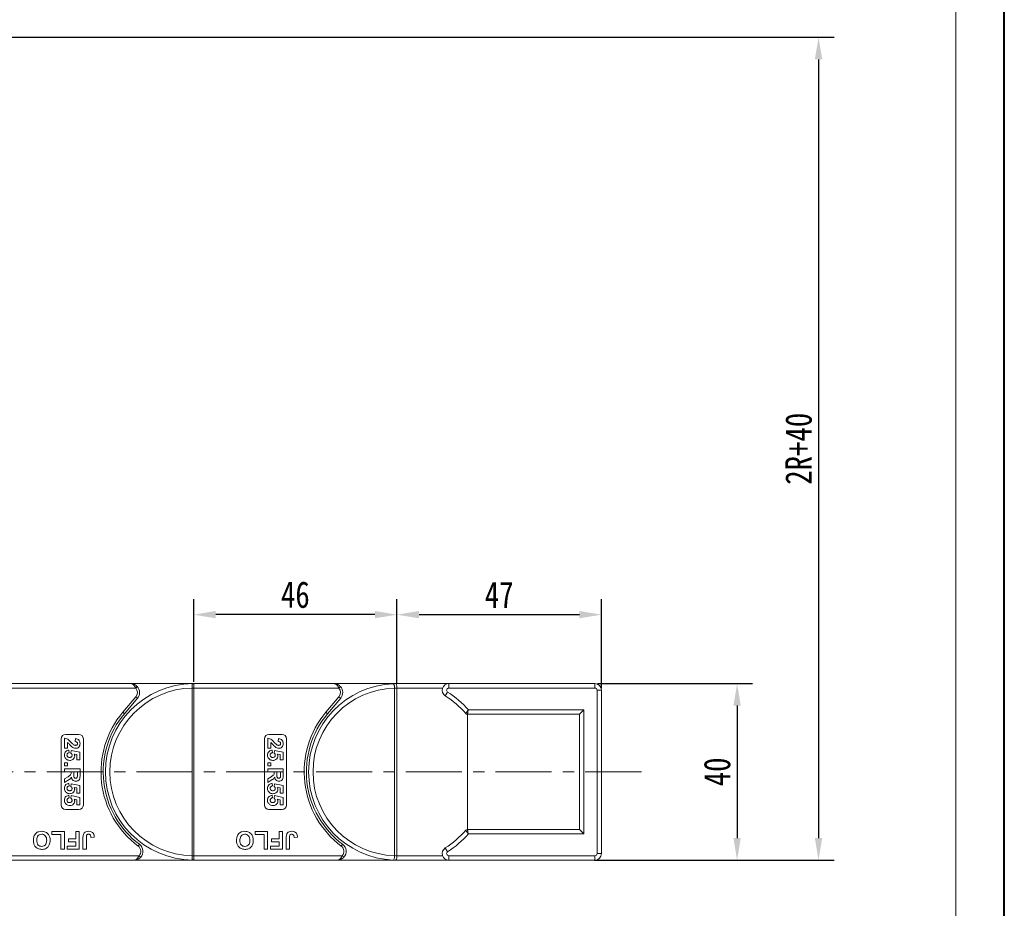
# Model space of a CAD drawing. Header units: millimetres. Extents: x 2548 to 3470, y -441 to 211.
# Tile 43 of 49: x 3247 to 3470, y -188 to 13. Entities that reach past the tile are written whole.
import ezdxf

# ---------------------------------------------------------------- set-up
doc = ezdxf.new("R2010")
doc.units = ezdxf.units.MM
doc.linetypes.add('CENTERX2', pattern=[20.32, 12.7, -2.54, 2.54, -2.54])
doc.styles.get("Standard").update_dxf_attribs({"font": '仿宋_GB2312.ttf', "width": 0.8})
doc.dimstyles.new('副本 ISO-25.1', dxfattribs={"dimtxt": 6, "dimasz": 5, "dimexe": 3.5, "dimexo": 0.625, "dimgap": 1.5, "dimtad": 1, "dimdsep": 46, "dimtxsty": 'Standard', "dimcen": 2.5, "dimadec": 0, "dimazin": 0, "dimtfac": 1, "dimtmove": 0, "dimatfit": 3, "dimfxl": 0, "dimarcsym": 0})

# ---------------------------------------------------------------- blocks, each defined once
blk = doc.blocks.new('*D593')
at = {"color": 0, "lineweight": -2}
for p, q in [((3062.99, 8.82), (3431.78, 8.82)), ((3428.28, 3.82), (3428.28, -172.56)), ((3377.57, -177.56), (3431.78, -177.56))]:
    blk.add_line(p, q, dxfattribs=at)
at = {"color": 0, "lineweight": 9}
for points in [[(3427.44, 3.82), (3429.11, 3.82), (3428.28, 8.82)], [(3427.44, -172.56), (3429.11, -172.56), (3428.28, -177.56)]]:
    blk.add_solid(points, dxfattribs=at)
at = {"layer": 'Defpoints', "color": 0, "lineweight": 9}
for p in [(3062.36, 8.82), (3376.94, -177.56), (3428.28, -177.56)]:
    blk.add_point(p, dxfattribs=at)
at = {"color": 0, "lineweight": 9, "insert": (3423.78, -84.37), "char_height": 6, "attachment_point": 5, "rotation": 90}
blk.add_mtext('2R+40', dxfattribs=at)
blk = doc.blocks.new('*D571')
at = {"color": 0, "lineweight": -2}
for p, q in [((3332.82, -137.49), (3332.82, -118.45)), ((3379.13, -138.62), (3379.13, -118.45)), ((3337.82, -121.95), (3374.13, -121.95))]:
    blk.add_line(p, q, dxfattribs=at)
at = {"color": 0, "lineweight": 9}
for points in [[(3337.82, -121.12), (3337.82, -122.78), (3332.82, -121.95)], [(3374.13, -121.12), (3374.13, -122.78), (3379.13, -121.95)]]:
    blk.add_solid(points, dxfattribs=at)
at = {"layer": 'Defpoints', "color": 0, "lineweight": 9}
for p in [(3379.13, -121.95), (3332.82, -138.12), (3379.13, -139.25)]:
    blk.add_point(p, dxfattribs=at)
at = {"color": 0, "lineweight": 9, "insert": (3355.98, -117.45), "char_height": 6, "attachment_point": 5}
blk.add_mtext('47', dxfattribs=at)
blk = doc.blocks.new('*D572')
at = {"color": 0, "lineweight": -2}
for p, q in [((3286.82, -137.14), (3286.82, -118.45)), ((3332.82, -136.87), (3332.82, -118.45)), ((3327.82, -121.95), (3291.82, -121.95))]:
    blk.add_line(p, q, dxfattribs=at)
at = {"color": 0, "lineweight": 9}
for points in [[(3291.82, -121.12), (3291.82, -122.78), (3286.82, -121.95)], [(3327.82, -121.12), (3327.82, -122.78), (3332.82, -121.95)]]:
    blk.add_solid(points, dxfattribs=at)
at = {"layer": 'Defpoints', "color": 0, "lineweight": 9}
for p in [(3286.82, -121.95), (3286.82, -137.77), (3332.82, -137.49)]:
    blk.add_point(p, dxfattribs=at)
at = {"color": 0, "lineweight": 9, "insert": (3309.82, -117.45), "char_height": 6, "attachment_point": 5}
blk.add_mtext('46', dxfattribs=at)
blk = doc.blocks.new('*D573')
at = {"color": 0, "lineweight": -2}
for p, q in [((3378.25, -137.56), (3413.34, -137.56)), ((3409.84, -142.56), (3409.84, -172.56)), ((3378.25, -177.56), (3413.34, -177.56))]:
    blk.add_line(p, q, dxfattribs=at)
at = {"color": 0, "lineweight": 9}
for points in [[(3409.01, -142.56), (3410.67, -142.56), (3409.84, -137.56)], [(3409.01, -172.56), (3410.67, -172.56), (3409.84, -177.56)]]:
    blk.add_solid(points, dxfattribs=at)
at = {"layer": 'Defpoints', "color": 0, "lineweight": 9}
for p in [(3377.63, -137.56), (3377.63, -177.56), (3409.84, -177.56)]:
    blk.add_point(p, dxfattribs=at)
at = {"color": 0, "lineweight": 9, "insert": (3405.34, -157.56), "char_height": 6, "attachment_point": 5, "rotation": 90}
blk.add_mtext('40', dxfattribs=at)

msp = doc.modelspace()

# ---------------------------------------------------------------- linework, layer by layer
at = {"color": 7, "lineweight": 40}
msp.add_line((3470.338, -441.23), (3470.338, 210.925), dxfattribs=at)
at = {"color": 7, "lineweight": 13}
msp.add_line((3459.359, -430.251), (3459.359, 199.946), dxfattribs=at)
at = {"color": 7, "linetype": 'Continuous', "lineweight": 15}
for p, q in [((3272.556, -137.563), (3240.824, -137.563)), ((3272.556, -137.563), (3286.824, -137.563)), ((3286.824, -137.683), (3286.824, -137.563)), ((3318.556, -137.563), (3286.824, -137.563)), ((3286.824, -138.563), (3286.824, -137.683)), ((3318.556, -137.563), (3332.824, -137.563)), ((3332.824, -137.563), (3344.577, -137.563)), ((3344.577, -137.563), (3344.577, -138.563)), ((3344.577, -137.563), (3377.626, -137.563)), ((3377.626, -137.563), (3377.626, -138.563)), ((3240.824, -138.563), (3273.674, -138.563)), ((3273.674, -138.563), (3274.047, -138.23)), ((3286.474, -138.561), (3286.474, -138.566)), ((3286.824, -138.566), (3286.474, -138.566)), ((3286.474, -138.566), (3286.474, -176.56)), ((3286.824, -138.566), (3286.824, -138.563)), ((3286.824, -138.563), (3319.674, -138.563)), ((3286.824, -176.56), (3286.824, -138.566)), ((3319.674, -138.563), (3320.047, -138.23)), ((3332.305, -138.59), (3332.304, -138.57)), ((3332.305, -176.536), (3332.305, -138.59)), ((3332.824, -138.563), (3332.824, -138.57)), ((3343.163, -138.563), (3332.824, -138.563)), ((3332.824, -176.556), (3332.824, -138.57)), ((3344.309, -139.485), (3343.773, -140.329)), ((3377.626, -138.563), (3344.577, -138.563)), ((3378.126, -176.063), (3378.126, -139.063)), ((3379.126, -139.063), (3378.126, -139.063)), ((3379.126, -139.063), (3379.126, -176.063)), ((3273.705, -140.527), (3270.737, -144.064)), ((3271.12, -144.386), (3274.088, -140.849)), ((3273.705, -140.527), (3274.088, -140.849)), ((3319.705, -140.527), (3316.737, -144.064)), ((3317.12, -144.386), (3320.088, -140.849)), ((3319.705, -140.527), (3320.088, -140.849)), ((3271.12, -144.386), (3270.737, -144.064)), ((3317.12, -144.386), (3316.737, -144.064)), ((3374.156, -144.521), (3348.767, -144.521)), ((3348.808, -144.521), (3348.808, -170.605)), ((3348.996, -143.521), (3375.156, -143.521)), ((3375.156, -143.521), (3374.156, -144.521)), ((3374.156, -170.605), (3374.156, -144.521)), ((3375.156, -143.521), (3375.156, -171.605)), ((3257.824, -149.063), (3260.824, -149.063)), ((3303.824, -149.063), (3306.824, -149.063)), ((3256.824, -165.063), (3256.824, -150.063)), ((3257.574, -152.223), (3257.574, -149.935)), ((3258.247, -150.923), (3258.247, -152.223)), ((3259.952, -150.698), (3260.018, -150.025)), ((3261.824, -150.063), (3261.824, -165.063)), ((3302.824, -165.063), (3302.824, -150.063)), ((3303.574, -152.223), (3303.574, -149.935)), ((3304.247, -150.923), (3304.247, -152.223)), ((3305.952, -150.698), (3306.018, -150.025)), ((3307.824, -150.063), (3307.824, -165.063)), ((3258.247, -152.223), (3257.574, -152.223)), ((3258.575, -152.627), (3258.651, -153.21)), ((3259.01, -153.304), (3259.093, -152.717)), ((3259.093, -152.717), (3261.029, -153.121)), ((3260.356, -153.661), (3259.732, -153.523)), ((3260.356, -154.826), (3260.356, -153.661)), ((3261.029, -153.121), (3261.029, -154.826)), ((3304.247, -152.223), (3303.574, -152.223)), ((3304.575, -152.627), (3304.651, -153.21)), ((3305.01, -153.304), (3305.093, -152.717)), ((3305.093, -152.717), (3307.029, -153.121)), ((3306.356, -153.661), (3305.732, -153.523)), ((3306.356, -154.826), (3306.356, -153.661)), ((3307.029, -153.121), (3307.029, -154.826)), ((3257.574, -155.499), (3258.247, -155.499)), ((3257.574, -156.172), (3257.574, -155.499)), ((3258.247, -155.499), (3258.247, -156.172)), ((3261.029, -154.826), (3260.356, -154.826)), ((3303.574, -155.499), (3304.247, -155.499)), ((3303.574, -156.172), (3303.574, -155.499)), ((3304.247, -155.499), (3304.247, -156.172)), ((3307.029, -154.826), (3306.356, -154.826)), ((3258.247, -156.172), (3257.574, -156.172)), ((3257.574, -156.845), (3261.074, -156.845)), ((3257.574, -157.518), (3257.574, -156.845)), ((3259.055, -157.518), (3257.574, -157.518)), ((3259.055, -157.669), (3259.055, -157.518)), ((3260.491, -157.518), (3259.638, -157.518)), ((3259.638, -157.518), (3259.638, -158.06)), ((3260.491, -158.09), (3260.491, -157.518)), ((3261.074, -156.845), (3261.074, -158.314)), ((3304.247, -156.172), (3303.574, -156.172)), ((3303.574, -156.845), (3307.074, -156.845)), ((3303.574, -157.518), (3303.574, -156.845)), ((3305.055, -157.518), (3303.574, -157.518)), ((3305.055, -157.669), (3305.055, -157.518)), ((3306.491, -157.518), (3305.638, -157.518)), ((3305.638, -157.518), (3305.638, -158.06)), ((3306.491, -158.09), (3306.491, -157.518)), ((3307.074, -156.845), (3307.074, -158.314)), ((3257.574, -159.155), (3258.369, -158.657)), ((3257.574, -159.941), (3257.574, -159.155)), ((3258.267, -159.517), (3257.574, -159.941)), ((3258.575, -160.166), (3258.651, -160.749)), ((3259.01, -160.843), (3259.093, -160.255)), ((3259.093, -160.255), (3261.029, -160.659)), ((3303.574, -159.155), (3304.369, -158.657)), ((3303.574, -159.941), (3303.574, -159.155)), ((3304.267, -159.517), (3303.574, -159.941)), ((3304.575, -160.166), (3304.651, -160.749)), ((3305.01, -160.843), (3305.093, -160.255)), ((3305.093, -160.255), (3307.029, -160.659)), ((3260.356, -161.199), (3259.732, -161.062)), ((3260.356, -162.364), (3260.356, -161.199)), ((3261.029, -162.364), (3260.356, -162.364)), ((3261.029, -160.659), (3261.029, -162.364)), ((3306.356, -161.199), (3305.732, -161.062)), ((3306.356, -162.364), (3306.356, -161.199)), ((3307.029, -162.364), (3306.356, -162.364)), ((3307.029, -160.659), (3307.029, -162.364)), ((3258.575, -162.858), (3258.651, -163.441)), ((3259.01, -163.535), (3259.093, -162.948)), ((3259.093, -162.948), (3261.029, -163.351)), ((3260.356, -163.891), (3259.732, -163.754)), ((3260.356, -165.057), (3260.356, -163.891)), ((3261.029, -163.351), (3261.029, -165.057)), ((3304.575, -162.858), (3304.651, -163.441)), ((3305.01, -163.535), (3305.093, -162.948)), ((3305.093, -162.948), (3307.029, -163.351)), ((3306.356, -163.891), (3305.732, -163.754)), ((3306.356, -165.057), (3306.356, -163.891)), ((3307.029, -163.351), (3307.029, -165.057)), ((3260.824, -166.063), (3257.824, -166.063)), ((3261.029, -165.057), (3260.356, -165.057)), ((3306.824, -166.063), (3303.824, -166.063)), ((3307.029, -165.057), (3306.356, -165.057)), ((3254.709, -171.73), (3254.709, -171.063)), ((3254.709, -171.063), (3257.529, -171.063)), ((3257.529, -171.063), (3257.529, -175.063)), ((3260.145, -172.755), (3260.145, -171.063)), ((3260.145, -171.063), (3260.914, -171.063)), ((3260.914, -171.063), (3260.914, -175.063)), ((3300.709, -171.73), (3300.709, -171.063)), ((3300.709, -171.063), (3303.529, -171.063)), ((3303.529, -171.063), (3303.529, -175.063)), ((3306.145, -172.755), (3306.145, -171.063)), ((3306.145, -171.063), (3306.914, -171.063)), ((3306.914, -171.063), (3306.914, -175.063)), ((3348.767, -170.605), (3374.156, -170.605)), ((3375.156, -171.605), (3348.996, -171.605)), ((3375.156, -171.605), (3374.156, -170.605)), ((3256.76, -171.73), (3254.709, -171.73)), ((3256.76, -175.063), (3256.76, -171.73)), ((3258.452, -173.422), (3258.452, -172.755)), ((3258.452, -172.755), (3260.145, -172.755)), ((3260.145, -173.422), (3258.452, -173.422)), ((3260.145, -174.396), (3260.145, -173.422)), ((3261.734, -175.063), (3261.734, -172.541)), ((3262.504, -172.474), (3262.504, -175.063)), ((3264.299, -172.345), (3263.529, -172.396)), ((3302.76, -171.73), (3300.709, -171.73)), ((3302.76, -175.063), (3302.76, -171.73)), ((3304.452, -173.422), (3304.452, -172.755)), ((3304.452, -172.755), (3306.145, -172.755)), ((3306.145, -173.422), (3304.452, -173.422)), ((3306.145, -174.396), (3306.145, -173.422)), ((3307.734, -175.063), (3307.734, -172.541)), ((3308.504, -172.474), (3308.504, -175.063)), ((3310.299, -172.345), (3309.529, -172.396)), ((3257.529, -175.063), (3256.76, -175.063)), ((3258.196, -175.063), (3258.196, -174.396)), ((3258.196, -174.396), (3260.145, -174.396)), ((3260.914, -175.063), (3258.196, -175.063)), ((3262.504, -175.063), (3261.734, -175.063)), ((3274.524, -173.963), (3274.224, -174.363)), ((3303.529, -175.063), (3302.76, -175.063)), ((3304.196, -175.063), (3304.196, -174.396)), ((3304.196, -174.396), (3306.145, -174.396)), ((3306.914, -175.063), (3304.196, -175.063)), ((3308.504, -175.063), (3307.734, -175.063)), ((3320.524, -173.963), (3320.224, -174.363)), ((3343.773, -174.797), (3344.309, -175.641)), ((3379.126, -176.063), (3378.126, -176.063)), ((3274.442, -176.563), (3240.824, -176.563)), ((3240.824, -177.563), (3273.324, -177.563)), ((3286.824, -177.563), (3273.324, -177.563)), ((3274.815, -176.896), (3274.442, -176.563)), ((3286.474, -176.56), (3286.474, -176.565)), ((3286.824, -176.56), (3286.474, -176.56)), ((3286.824, -176.563), (3286.824, -176.56)), ((3286.824, -176.563), (3286.824, -177.443)), ((3320.442, -176.563), (3286.824, -176.563)), ((3286.824, -177.443), (3286.824, -177.563)), ((3286.824, -177.563), (3319.324, -177.563)), ((3332.824, -177.563), (3319.324, -177.563)), ((3320.815, -176.896), (3320.442, -176.563)), ((3332.304, -176.556), (3332.305, -176.536)), ((3332.824, -176.556), (3332.824, -176.563)), ((3332.824, -176.563), (3343.163, -176.563)), ((3344.577, -177.563), (3332.824, -177.563)), ((3344.577, -176.563), (3344.577, -177.563)), ((3344.577, -176.563), (3377.626, -176.563)), ((3377.626, -177.563), (3344.577, -177.563)), ((3377.626, -176.563), (3377.626, -177.563))]:
    msp.add_line(p, q, dxfattribs=at)
at = {"color": 1, "linetype": 'CENTERX2', "lineweight": 13}
msp.add_line((2969.075, -157.563), (3389.922, -157.563), dxfattribs=at)
at = {"color": 7, "linetype": 'Continuous', "lineweight": 15}
for centre, radius, start, end in [((3286.824, -157.563), 20, 90.67353, 269.32647), ((3286.588, -137.86), 0.295, 36.74973, 89.7268), ((3332.824, -157.563), 20, 92.37563, 267.62437), ((3332.824, -157.563), 20, 91.36303, 92.37563), ((3344.577, -139.063), 1.5, 90, 237.57292), ((3377.626, -139.063), 1.5, 0, 90), ((3286.824, -157.563), 19, 91.05551, 268.94449), ((3272.556, -139.563), 1.5, 320, 41.81031), ((3272.556, -139.563), 2, 320, 41.81031), ((3286.562, -156.213), 17.652, 89.14787, 90.28404), ((3332.824, -157.563), 19, 91.56837, 268.43163), ((3318.556, -139.563), 1.5, 320, 41.81031), ((3318.556, -139.563), 2, 320, 41.81031), ((3333.324, -157.563), 19, 91.50796, 93.0762), ((3332.824, -157.563), 20.417, 40.34501, 57.57292), ((3344.577, -139.063), 0.5, 90, 237.57292), ((3332.824, -157.563), 21.417, 40.96672, 57.57292), ((3377.626, -139.063), 0.5, 0, 90), ((3286.824, -157.563), 21, 140, 233.1301), ((3286.824, -157.563), 20.5, 140, 233.1301), ((3332.824, -157.563), 21, 140, 233.1301), ((3332.824, -157.563), 20.5, 140, 233.1301), ((3348.767, -144.021), 0.5, 220.34501, 270), ((3257.824, -150.063), 1, 90, 180), ((3260.824, -150.063), 1, 0, 90), ((3303.824, -150.063), 1, 90, 180), ((3306.824, -150.063), 1, 0, 90), ((3257.824, -165.063), 1, 180, 270), ((3260.824, -165.063), 1, 270, 0), ((3303.824, -165.063), 1, 180, 270), ((3306.824, -165.063), 1, 270, 0), ((3332.824, -157.563), 20.417, 302.42708, 319.65499), ((3332.824, -157.563), 21.417, 302.42708, 319.03328), ((3348.767, -171.105), 0.5, 90, 139.65499), ((3273.324, -175.563), 1.5, 318.18969, 53.1301), ((3273.324, -175.563), 2, 318.18969, 53.1301), ((3319.324, -175.563), 1.5, 318.18969, 53.1301), ((3319.324, -175.563), 2, 318.18969, 53.1301), ((3344.577, -176.063), 1.5, 122.42708, 270), ((3344.577, -176.063), 0.5, 122.42708, 270), ((3377.626, -176.063), 0.5, 270, 0), ((3377.626, -176.063), 1.5, 270, 0), ((3286.562, -158.941), 17.624, 269.71473, 270.8527), ((3286.588, -177.266), 0.295, 270.2732, 323.25027), ((3332.824, -157.563), 20, 267.62437, 268.63697), ((3333.324, -157.563), 19, 266.9238, 268.49204)]:
    msp.add_arc(centre, radius, start, end, dxfattribs=at)
for points, knots in [([(3273.674, -138.563), (3273.647, -138.504), (3273.591, -138.384), (3273.484, -138.2), (3273.356, -138.017), (3273.24, -137.889), (3273.083, -137.746), (3272.928, -137.646), (3272.762, -137.589), (3272.683, -137.573), (3272.638, -137.567), (3272.612, -137.565), (3272.589, -137.564), (3272.574, -137.563), (3272.566, -137.563), (3272.56, -137.563), (3272.558, -137.563), (3272.556, -137.563)], [0, 0, 0, 0, 0.10102949, 0.20494614, 0.33716829, 0.47429709, 0.5161999, 0.74365074, 0.85308987, 0.91424801, 0.93216977, 0.96013693, 0.97654495, 0.98619361, 0.99469798, 0.99593178, 1, 1, 1, 1]), ([(3272.556, -137.563), (3272.559, -137.563), (3272.57, -137.563), (3272.608, -137.563), (3272.653, -137.565), (3272.912, -137.582), (3273.308, -137.678), (3273.761, -137.941), (3273.968, -138.15), (3274.047, -138.23)], [0, 0, 0, 0, 0.0050875, 0.0203691, 0.0708073, 0.0890863, 0.5003107, 0.809226, 1, 1, 1, 1]), ([(3286.589, -137.564), (3286.577, -137.566), (3286.542, -137.57), (3286.505, -137.62), (3286.48, -137.756), (3286.472, -137.986), (3286.472, -138.269), (3286.474, -138.47), (3286.474, -138.561)], [0, 0, 0, 0, 0.07361036, 0.22528134, 0.41271887, 0.61605406, 0.82678302, 1, 1, 1, 1]), ([(3286.824, -137.563), (3286.823, -137.563), (3286.754, -137.563), (3286.67, -137.563), (3286.601, -137.564), (3286.589, -137.564)], [0, 0, 0, 0, 0.0120871, 0.8246302, 1, 1, 1, 1]), ([(3319.674, -138.563), (3319.647, -138.504), (3319.591, -138.384), (3319.484, -138.2), (3319.356, -138.017), (3319.24, -137.889), (3319.083, -137.746), (3318.928, -137.646), (3318.762, -137.589), (3318.683, -137.573), (3318.638, -137.567), (3318.612, -137.565), (3318.589, -137.564), (3318.574, -137.563), (3318.566, -137.563), (3318.56, -137.563), (3318.558, -137.563), (3318.556, -137.563)], [0, 0, 0, 0, 0.10102949, 0.20494614, 0.33716829, 0.47429709, 0.5161999, 0.74365074, 0.85308987, 0.91424801, 0.93216977, 0.96013693, 0.97654495, 0.98619361, 0.99469798, 0.99593178, 1, 1, 1, 1]), ([(3318.556, -137.563), (3318.559, -137.563), (3318.57, -137.563), (3318.608, -137.563), (3318.653, -137.565), (3318.912, -137.582), (3319.308, -137.678), (3319.761, -137.941), (3319.968, -138.15), (3320.047, -138.23)], [0, 0, 0, 0, 0.0050875, 0.0203691, 0.0708073, 0.0890863, 0.5003107, 0.809226, 1, 1, 1, 1]), ([(3331.995, -137.58), (3331.996, -137.58), (3332.019, -137.579), (3332.072, -137.603), (3332.152, -137.725), (3332.226, -137.95), (3332.282, -138.241), (3332.297, -138.46), (3332.304, -138.57)], [0, 0, 0, 0, 0.00577993, 0.16377641, 0.37932458, 0.58836393, 0.79412218, 1, 1, 1, 1]), ([(3332.348, -137.569), (3332.498, -137.566), (3332.656, -137.563), (3332.815, -137.563), (3332.824, -137.563)], [0, 0, 0, 0, 0.9419804, 1, 1, 1, 1]), ([(3332.348, -137.569), (3332.379, -137.568), (3332.425, -137.567), (3332.484, -137.567), (3332.519, -137.568), (3332.549, -137.572), (3332.576, -137.579), (3332.63, -137.612), (3332.694, -137.713), (3332.764, -137.941), (3332.811, -138.234), (3332.82, -138.453), (3332.824, -138.563)], [0, 0, 0, 0, 0.0557326, 0.0841244, 0.1031533, 0.1220489, 0.1581087, 0.2060796, 0.4109421, 0.609388, 0.8046359, 1, 1, 1, 1]), ([(3348.386, -144.345), (3348.389, -144.34), (3348.397, -144.329), (3348.467, -144.237), (3348.591, -144.071), (3348.768, -143.832), (3348.92, -143.626), (3348.995, -143.523), (3348.996, -143.521)], [0, 0, 0, 0, 0.15281114, 0.34924266, 0.5197855, 0.75886407, 0.99567715, 1, 1, 1, 1]), ([(3348.996, -143.521), (3348.996, -143.523), (3348.967, -143.648), (3348.911, -143.897), (3348.844, -144.187), (3348.797, -144.39), (3348.771, -144.502), (3348.768, -144.515), (3348.767, -144.521)], [0, 0, 0, 0, 0.0043217, 0.2411236, 0.4802477, 0.6508111, 0.8472255, 1, 1, 1, 1]), ([(3257.574, -149.935), (3257.74, -149.968), (3258.073, -150.034), (3258.577, -150.382), (3258.878, -150.692), (3259.062, -150.881)], [0, 0, 0, 0, 0.2795508, 0.5593318, 1, 1, 1, 1]), ([(3259.244, -151.884), (3259.129, -151.777), (3258.938, -151.601), (3258.698, -151.332), (3258.496, -151.101), (3258.33, -150.982), (3258.247, -150.923)], [0, 0, 0, 0, 0.33998493, 0.56018587, 0.78037992, 1, 1, 1, 1]), ([(3259.062, -150.881), (3259.162, -150.987), (3259.341, -151.176), (3259.54, -151.343), (3259.627, -151.417)], [0, 0, 0, 0, 0.5602349, 1, 1, 1, 1]), ([(3259.627, -151.417), (3259.698, -151.458), (3259.824, -151.531), (3259.968, -151.544), (3260.032, -151.55)], [0, 0, 0, 0, 0.5601166, 1, 1, 1, 1]), ([(3260.491, -151.135), (3260.488, -151.086), (3260.481, -150.988), (3260.408, -150.857), (3260.235, -150.726), (3260.069, -150.709), (3259.952, -150.698)], [0, 0, 0, 0, 0.1872361, 0.3740839, 0.5606964, 1, 1, 1, 1]), ([(3260.018, -150.025), (3260.179, -150.049), (3260.499, -150.096), (3260.87, -150.385), (3261.049, -150.769), (3261.066, -151.022), (3261.074, -151.149)], [0, 0, 0, 0, 0.2807519, 0.5589701, 0.7792745, 1, 1, 1, 1]), ([(3260.032, -151.55), (3260.098, -151.547), (3260.229, -151.539), (3260.393, -151.441), (3260.481, -151.29), (3260.487, -151.187), (3260.491, -151.135)], [0, 0, 0, 0, 0.2806635, 0.5594614, 0.7793655, 1, 1, 1, 1]), ([(3261.074, -151.149), (3261.064, -151.301), (3261.045, -151.603), (3260.809, -151.969), (3260.478, -152.19), (3260.241, -152.212), (3260.122, -152.223)], [0, 0, 0, 0, 0.28056822, 0.55975014, 0.7797946, 1, 1, 1, 1]), ([(3303.574, -149.935), (3303.74, -149.968), (3304.073, -150.034), (3304.577, -150.382), (3304.878, -150.692), (3305.062, -150.881)], [0, 0, 0, 0, 0.2795508, 0.5593318, 1, 1, 1, 1]), ([(3305.244, -151.884), (3305.129, -151.777), (3304.938, -151.601), (3304.698, -151.332), (3304.496, -151.101), (3304.33, -150.982), (3304.247, -150.923)], [0, 0, 0, 0, 0.33998493, 0.56018587, 0.78037992, 1, 1, 1, 1]), ([(3305.062, -150.881), (3305.162, -150.987), (3305.341, -151.176), (3305.54, -151.343), (3305.627, -151.417)], [0, 0, 0, 0, 0.5602349, 1, 1, 1, 1]), ([(3305.627, -151.417), (3305.698, -151.458), (3305.824, -151.531), (3305.968, -151.544), (3306.032, -151.55)], [0, 0, 0, 0, 0.5601166, 1, 1, 1, 1]), ([(3306.491, -151.135), (3306.488, -151.086), (3306.481, -150.988), (3306.408, -150.857), (3306.235, -150.726), (3306.069, -150.709), (3305.952, -150.698)], [0, 0, 0, 0, 0.1872361, 0.3740839, 0.5606964, 1, 1, 1, 1]), ([(3306.018, -150.025), (3306.179, -150.049), (3306.499, -150.096), (3306.87, -150.385), (3307.049, -150.769), (3307.066, -151.022), (3307.074, -151.149)], [0, 0, 0, 0, 0.2807519, 0.5589701, 0.7792745, 1, 1, 1, 1]), ([(3306.032, -151.55), (3306.098, -151.547), (3306.229, -151.539), (3306.393, -151.441), (3306.481, -151.29), (3306.487, -151.187), (3306.491, -151.135)], [0, 0, 0, 0, 0.2806635, 0.5594614, 0.7793655, 1, 1, 1, 1]), ([(3307.074, -151.149), (3307.064, -151.301), (3307.045, -151.603), (3306.809, -151.969), (3306.478, -152.19), (3306.241, -152.212), (3306.122, -152.223)], [0, 0, 0, 0, 0.2805682, 0.5597501, 0.7797946, 1, 1, 1, 1]), ([(3257.529, -153.773), (3257.543, -153.612), (3257.57, -153.29), (3257.847, -152.915), (3258.203, -152.697), (3258.451, -152.65), (3258.575, -152.627)], [0, 0, 0, 0, 0.27994837, 0.55903053, 0.77933073, 1, 1, 1, 1]), ([(3257.979, -154.712), (3257.832, -154.565), (3257.569, -154.303), (3257.542, -153.935), (3257.529, -153.773)], [0, 0, 0, 0, 0.5583531, 1, 1, 1, 1]), ([(3258.651, -153.21), (3258.574, -153.225), (3258.421, -153.255), (3258.245, -153.391), (3258.132, -153.561), (3258.119, -153.683), (3258.113, -153.745)], [0, 0, 0, 0, 0.2802995, 0.5599611, 0.7800424, 1, 1, 1, 1]), ([(3258.113, -153.745), (3258.122, -153.83), (3258.142, -154.001), (3258.305, -154.193), (3258.512, -154.277), (3258.646, -154.284), (3258.713, -154.287)], [0, 0, 0, 0, 0.27957274, 0.55866387, 0.77892333, 1, 1, 1, 1]), ([(3258.713, -154.287), (3258.793, -154.283), (3258.952, -154.276), (3259.152, -154.161), (3259.265, -153.982), (3259.274, -153.857), (3259.279, -153.794)], [0, 0, 0, 0, 0.2808976, 0.5594604, 0.779497, 1, 1, 1, 1]), ([(3259.279, -153.794), (3259.274, -153.74), (3259.265, -153.632), (3259.176, -153.456), (3259.073, -153.362), (3259.01, -153.304)], [0, 0, 0, 0, 0.2799631, 0.5600652, 1, 1, 1, 1]), ([(3260.122, -152.223), (3259.942, -152.2), (3259.62, -152.159), (3259.359, -151.968), (3259.244, -151.884)], [0, 0, 0, 0, 0.558458, 1, 1, 1, 1]), ([(3259.732, -153.523), (3259.773, -153.599), (3259.846, -153.735), (3259.857, -153.888), (3259.863, -153.955)], [0, 0, 0, 0, 0.5598879, 1, 1, 1, 1]), ([(3303.529, -153.773), (3303.543, -153.612), (3303.57, -153.29), (3303.847, -152.915), (3304.203, -152.697), (3304.451, -152.65), (3304.575, -152.627)], [0, 0, 0, 0, 0.27994837, 0.55903053, 0.77933073, 1, 1, 1, 1]), ([(3303.979, -154.712), (3303.832, -154.565), (3303.569, -154.303), (3303.542, -153.935), (3303.529, -153.773)], [0, 0, 0, 0, 0.5583531, 1, 1, 1, 1]), ([(3304.651, -153.21), (3304.574, -153.225), (3304.421, -153.255), (3304.245, -153.391), (3304.132, -153.561), (3304.119, -153.683), (3304.113, -153.745)], [0, 0, 0, 0, 0.2802995, 0.5599611, 0.7800424, 1, 1, 1, 1]), ([(3304.113, -153.745), (3304.122, -153.83), (3304.142, -154.001), (3304.305, -154.193), (3304.512, -154.277), (3304.646, -154.284), (3304.713, -154.287)], [0, 0, 0, 0, 0.27957274, 0.55866387, 0.77892333, 1, 1, 1, 1]), ([(3304.713, -154.287), (3304.793, -154.283), (3304.952, -154.276), (3305.152, -154.161), (3305.265, -153.982), (3305.274, -153.857), (3305.279, -153.794)], [0, 0, 0, 0, 0.2808976, 0.5594604, 0.779497, 1, 1, 1, 1]), ([(3305.279, -153.794), (3305.274, -153.74), (3305.265, -153.632), (3305.176, -153.456), (3305.073, -153.362), (3305.01, -153.304)], [0, 0, 0, 0, 0.2799631, 0.5600652, 1, 1, 1, 1]), ([(3306.122, -152.223), (3305.942, -152.2), (3305.62, -152.159), (3305.359, -151.968), (3305.244, -151.884)], [0, 0, 0, 0, 0.558458, 1, 1, 1, 1]), ([(3305.732, -153.523), (3305.773, -153.599), (3305.846, -153.735), (3305.857, -153.888), (3305.863, -153.955)], [0, 0, 0, 0, 0.5598879, 1, 1, 1, 1]), ([(3258.728, -154.96), (3258.577, -154.947), (3258.306, -154.924), (3258.079, -154.777), (3257.979, -154.712)], [0, 0, 0, 0, 0.5595341, 1, 1, 1, 1]), ([(3259.863, -153.955), (3259.841, -154.114), (3259.797, -154.431), (3259.474, -154.762), (3259.102, -154.938), (3258.853, -154.953), (3258.728, -154.96)], [0, 0, 0, 0, 0.2790069, 0.5586194, 0.7790735, 1, 1, 1, 1]), ([(3304.728, -154.96), (3304.577, -154.947), (3304.306, -154.924), (3304.079, -154.777), (3303.979, -154.712)], [0, 0, 0, 0, 0.5595341, 1, 1, 1, 1]), ([(3305.863, -153.955), (3305.841, -154.114), (3305.797, -154.431), (3305.474, -154.762), (3305.102, -154.938), (3304.853, -154.953), (3304.728, -154.96)], [0, 0, 0, 0, 0.2790069, 0.5586194, 0.7790735, 1, 1, 1, 1]), ([(3258.369, -158.657), (3258.581, -158.531), (3258.876, -158.355), (3259.058, -157.952), (3259.056, -157.764), (3259.055, -157.669)], [0, 0, 0, 0, 0.5610215, 0.7792953, 1, 1, 1, 1]), ([(3259.638, -158.06), (3259.632, -158.258), (3259.623, -158.506), (3259.7, -158.795), (3259.792, -158.915), (3259.925, -158.988), (3260.024, -158.995), (3260.074, -158.999)], [0, 0, 0, 0, 0.5009624, 0.6257853, 0.7504363, 0.8750317, 1, 1, 1, 1]), ([(3260.48, -158.625), (3260.484, -158.525), (3260.492, -158.347), (3260.491, -158.169), (3260.491, -158.09)], [0, 0, 0, 0, 0.5599213, 1, 1, 1, 1]), ([(3304.369, -158.657), (3304.581, -158.531), (3304.876, -158.355), (3305.058, -157.952), (3305.056, -157.764), (3305.055, -157.669)], [0, 0, 0, 0, 0.5610215, 0.7792953, 1, 1, 1, 1]), ([(3305.638, -158.06), (3305.632, -158.258), (3305.623, -158.506), (3305.7, -158.795), (3305.792, -158.915), (3305.925, -158.988), (3306.024, -158.995), (3306.074, -158.999)], [0, 0, 0, 0, 0.5009624, 0.6257853, 0.7504363, 0.8750317, 1, 1, 1, 1]), ([(3306.48, -158.625), (3306.484, -158.525), (3306.492, -158.347), (3306.491, -158.169), (3306.491, -158.09)], [0, 0, 0, 0, 0.5599213, 1, 1, 1, 1]), ([(3257.529, -161.311), (3257.543, -161.15), (3257.57, -160.828), (3257.847, -160.454), (3258.203, -160.235), (3258.451, -160.189), (3258.575, -160.166)], [0, 0, 0, 0, 0.2799484, 0.5590305, 0.7793307, 1, 1, 1, 1]), ([(3259.142, -158.794), (3259.066, -158.901), (3258.941, -159.077), (3258.7, -159.256), (3258.486, -159.392), (3258.34, -159.475), (3258.267, -159.517)], [0, 0, 0, 0, 0.3395791, 0.5595909, 0.7797866, 1, 1, 1, 1]), ([(3260.105, -159.672), (3259.969, -159.66), (3259.7, -159.637), (3259.38, -159.41), (3259.205, -159.106), (3259.163, -158.898), (3259.142, -158.794)], [0, 0, 0, 0, 0.2799536, 0.5589329, 0.7791735, 1, 1, 1, 1]), ([(3260.074, -158.999), (3260.131, -158.994), (3260.245, -158.985), (3260.418, -158.857), (3260.456, -158.713), (3260.48, -158.625)], [0, 0, 0, 0, 0.2811289, 0.561183, 1, 1, 1, 1]), ([(3261.074, -158.314), (3261.072, -158.473), (3261.067, -158.79), (3260.983, -159.195), (3260.774, -159.442), (3260.506, -159.624), (3260.265, -159.653), (3260.105, -159.672)], [0, 0, 0, 0, 0.2511432, 0.5005272, 0.6257353, 0.7510496, 1, 1, 1, 1]), ([(3303.529, -161.311), (3303.543, -161.15), (3303.57, -160.828), (3303.847, -160.454), (3304.203, -160.235), (3304.451, -160.189), (3304.575, -160.166)], [0, 0, 0, 0, 0.2799484, 0.5590305, 0.7793307, 1, 1, 1, 1]), ([(3305.142, -158.794), (3305.066, -158.901), (3304.941, -159.077), (3304.7, -159.256), (3304.486, -159.392), (3304.34, -159.475), (3304.267, -159.517)], [0, 0, 0, 0, 0.3395791, 0.5595909, 0.7797866, 1, 1, 1, 1]), ([(3306.105, -159.672), (3305.969, -159.66), (3305.7, -159.637), (3305.38, -159.41), (3305.205, -159.106), (3305.163, -158.898), (3305.142, -158.794)], [0, 0, 0, 0, 0.2799536, 0.5589329, 0.7791735, 1, 1, 1, 1]), ([(3306.074, -158.999), (3306.131, -158.994), (3306.245, -158.985), (3306.418, -158.857), (3306.456, -158.713), (3306.48, -158.625)], [0, 0, 0, 0, 0.2811289, 0.561183, 1, 1, 1, 1]), ([(3307.074, -158.314), (3307.072, -158.473), (3307.067, -158.79), (3306.983, -159.195), (3306.774, -159.442), (3306.506, -159.624), (3306.265, -159.653), (3306.105, -159.672)], [0, 0, 0, 0, 0.2511432, 0.5005272, 0.6257353, 0.7510496, 1, 1, 1, 1]), ([(3257.979, -162.251), (3257.832, -162.104), (3257.569, -161.841), (3257.542, -161.474), (3257.529, -161.311)], [0, 0, 0, 0, 0.5583531, 1, 1, 1, 1]), ([(3258.728, -162.499), (3258.577, -162.486), (3258.306, -162.463), (3258.079, -162.316), (3257.979, -162.251)], [0, 0, 0, 0, 0.5595341, 1, 1, 1, 1]), ([(3258.651, -160.749), (3258.574, -160.764), (3258.421, -160.794), (3258.245, -160.929), (3258.132, -161.099), (3258.119, -161.222), (3258.113, -161.283)], [0, 0, 0, 0, 0.2802995, 0.5599611, 0.7800424, 1, 1, 1, 1]), ([(3258.113, -161.283), (3258.122, -161.369), (3258.142, -161.54), (3258.305, -161.732), (3258.512, -161.816), (3258.646, -161.822), (3258.713, -161.826)], [0, 0, 0, 0, 0.2795727, 0.5586639, 0.7789233, 1, 1, 1, 1]), ([(3258.713, -161.826), (3258.793, -161.822), (3258.952, -161.814), (3259.152, -161.699), (3259.265, -161.521), (3259.274, -161.396), (3259.279, -161.333)], [0, 0, 0, 0, 0.28089762, 0.55946036, 0.77949703, 1, 1, 1, 1]), ([(3259.863, -161.493), (3259.841, -161.652), (3259.797, -161.97), (3259.474, -162.301), (3259.102, -162.476), (3258.853, -162.491), (3258.728, -162.499)], [0, 0, 0, 0, 0.2790069, 0.5586194, 0.7790735, 1, 1, 1, 1]), ([(3259.279, -161.333), (3259.274, -161.279), (3259.265, -161.171), (3259.176, -160.995), (3259.073, -160.9), (3259.01, -160.843)], [0, 0, 0, 0, 0.2799631, 0.5600652, 1, 1, 1, 1]), ([(3259.732, -161.062), (3259.773, -161.137), (3259.846, -161.273), (3259.857, -161.426), (3259.863, -161.493)], [0, 0, 0, 0, 0.5598879, 1, 1, 1, 1]), ([(3303.979, -162.251), (3303.832, -162.104), (3303.569, -161.841), (3303.542, -161.474), (3303.529, -161.311)], [0, 0, 0, 0, 0.5583531, 1, 1, 1, 1]), ([(3304.728, -162.499), (3304.577, -162.486), (3304.306, -162.463), (3304.079, -162.316), (3303.979, -162.251)], [0, 0, 0, 0, 0.5595341, 1, 1, 1, 1]), ([(3304.651, -160.749), (3304.574, -160.764), (3304.421, -160.794), (3304.245, -160.929), (3304.132, -161.099), (3304.119, -161.222), (3304.113, -161.283)], [0, 0, 0, 0, 0.2802995, 0.5599611, 0.7800424, 1, 1, 1, 1]), ([(3304.113, -161.283), (3304.122, -161.369), (3304.142, -161.54), (3304.305, -161.732), (3304.512, -161.816), (3304.646, -161.822), (3304.713, -161.826)], [0, 0, 0, 0, 0.2795727, 0.5586639, 0.7789233, 1, 1, 1, 1]), ([(3304.713, -161.826), (3304.793, -161.822), (3304.952, -161.814), (3305.152, -161.699), (3305.265, -161.521), (3305.274, -161.396), (3305.279, -161.333)], [0, 0, 0, 0, 0.28089762, 0.55946036, 0.77949703, 1, 1, 1, 1]), ([(3305.863, -161.493), (3305.841, -161.652), (3305.797, -161.97), (3305.474, -162.301), (3305.102, -162.476), (3304.853, -162.491), (3304.728, -162.499)], [0, 0, 0, 0, 0.2790069, 0.5586194, 0.7790735, 1, 1, 1, 1]), ([(3305.279, -161.333), (3305.274, -161.279), (3305.265, -161.171), (3305.176, -160.995), (3305.073, -160.9), (3305.01, -160.843)], [0, 0, 0, 0, 0.2799631, 0.5600652, 1, 1, 1, 1]), ([(3305.732, -161.062), (3305.773, -161.137), (3305.846, -161.273), (3305.857, -161.426), (3305.863, -161.493)], [0, 0, 0, 0, 0.5598879, 1, 1, 1, 1]), ([(3257.529, -164.004), (3257.543, -163.842), (3257.57, -163.52), (3257.847, -163.146), (3258.203, -162.927), (3258.451, -162.881), (3258.575, -162.858)], [0, 0, 0, 0, 0.2799484, 0.5590305, 0.7793307, 1, 1, 1, 1]), ([(3257.979, -164.943), (3257.832, -164.796), (3257.569, -164.533), (3257.542, -164.166), (3257.529, -164.004)], [0, 0, 0, 0, 0.55835314, 1, 1, 1, 1]), ([(3258.728, -165.191), (3258.577, -165.178), (3258.306, -165.155), (3258.079, -165.008), (3257.979, -164.943)], [0, 0, 0, 0, 0.5595341, 1, 1, 1, 1]), ([(3258.651, -163.441), (3258.574, -163.456), (3258.421, -163.486), (3258.245, -163.622), (3258.132, -163.792), (3258.119, -163.914), (3258.113, -163.975)], [0, 0, 0, 0, 0.2802995, 0.5599611, 0.7800424, 1, 1, 1, 1]), ([(3258.113, -163.975), (3258.122, -164.061), (3258.142, -164.232), (3258.305, -164.424), (3258.512, -164.508), (3258.646, -164.515), (3258.713, -164.518)], [0, 0, 0, 0, 0.2795727, 0.5586639, 0.7789233, 1, 1, 1, 1]), ([(3258.713, -164.518), (3258.793, -164.514), (3258.952, -164.506), (3259.152, -164.392), (3259.265, -164.213), (3259.274, -164.088), (3259.279, -164.025)], [0, 0, 0, 0, 0.2808976, 0.5594604, 0.779497, 1, 1, 1, 1]), ([(3259.863, -164.186), (3259.841, -164.344), (3259.797, -164.662), (3259.474, -164.993), (3259.102, -165.168), (3258.853, -165.184), (3258.728, -165.191)], [0, 0, 0, 0, 0.2790069, 0.5586194, 0.7790735, 1, 1, 1, 1]), ([(3259.279, -164.025), (3259.274, -163.971), (3259.265, -163.863), (3259.176, -163.687), (3259.073, -163.593), (3259.01, -163.535)], [0, 0, 0, 0, 0.2799631, 0.5600652, 1, 1, 1, 1]), ([(3259.732, -163.754), (3259.773, -163.83), (3259.846, -163.965), (3259.857, -164.118), (3259.863, -164.186)], [0, 0, 0, 0, 0.5598879, 1, 1, 1, 1]), ([(3303.529, -164.004), (3303.543, -163.842), (3303.57, -163.52), (3303.847, -163.146), (3304.203, -162.927), (3304.451, -162.881), (3304.575, -162.858)], [0, 0, 0, 0, 0.2799484, 0.5590305, 0.7793307, 1, 1, 1, 1]), ([(3303.979, -164.943), (3303.832, -164.796), (3303.569, -164.533), (3303.542, -164.166), (3303.529, -164.004)], [0, 0, 0, 0, 0.55835314, 1, 1, 1, 1]), ([(3304.728, -165.191), (3304.577, -165.178), (3304.306, -165.155), (3304.079, -165.008), (3303.979, -164.943)], [0, 0, 0, 0, 0.5595341, 1, 1, 1, 1]), ([(3304.651, -163.441), (3304.574, -163.456), (3304.421, -163.486), (3304.245, -163.622), (3304.132, -163.792), (3304.119, -163.914), (3304.113, -163.975)], [0, 0, 0, 0, 0.2802995, 0.5599611, 0.7800424, 1, 1, 1, 1]), ([(3304.113, -163.975), (3304.122, -164.061), (3304.142, -164.232), (3304.305, -164.424), (3304.512, -164.508), (3304.646, -164.515), (3304.713, -164.518)], [0, 0, 0, 0, 0.2795727, 0.5586639, 0.7789233, 1, 1, 1, 1]), ([(3304.713, -164.518), (3304.793, -164.514), (3304.952, -164.506), (3305.152, -164.392), (3305.265, -164.213), (3305.274, -164.088), (3305.279, -164.025)], [0, 0, 0, 0, 0.2808976, 0.5594604, 0.779497, 1, 1, 1, 1]), ([(3305.863, -164.186), (3305.841, -164.344), (3305.797, -164.662), (3305.474, -164.993), (3305.102, -165.168), (3304.853, -165.184), (3304.728, -165.191)], [0, 0, 0, 0, 0.2790069, 0.5586194, 0.7790735, 1, 1, 1, 1]), ([(3305.279, -164.025), (3305.274, -163.971), (3305.265, -163.863), (3305.176, -163.687), (3305.073, -163.593), (3305.01, -163.535)], [0, 0, 0, 0, 0.2799631, 0.5600652, 1, 1, 1, 1]), ([(3305.732, -163.754), (3305.773, -163.83), (3305.846, -163.965), (3305.857, -164.118), (3305.863, -164.186)], [0, 0, 0, 0, 0.5598879, 1, 1, 1, 1]), ([(3250.504, -173.057), (3250.523, -172.762), (3250.563, -172.172), (3251.029, -171.455), (3251.7, -171.062), (3252.163, -171.028), (3252.395, -171.012)], [0, 0, 0, 0, 0.280551, 0.5594882, 0.779434, 1, 1, 1, 1]), ([(3252.395, -171.012), (3252.691, -171.039), (3253.282, -171.092), (3253.945, -171.646), (3254.26, -172.346), (3254.286, -172.808), (3254.299, -173.039)], [0, 0, 0, 0, 0.2799425, 0.558704, 0.7790449, 1, 1, 1, 1]), ([(3261.822, -171.781), (3261.885, -171.648), (3262.01, -171.382), (3262.451, -171.06), (3262.831, -171.03), (3263.063, -171.012)], [0, 0, 0, 0, 0.2801216, 0.5603549, 1, 1, 1, 1]), ([(3263.063, -171.012), (3263.258, -171.026), (3263.647, -171.055), (3264.092, -171.418), (3264.275, -171.889), (3264.291, -172.193), (3264.299, -172.345)], [0, 0, 0, 0, 0.2802457, 0.5584161, 0.7788266, 1, 1, 1, 1]), ([(3296.504, -173.057), (3296.523, -172.762), (3296.563, -172.172), (3297.029, -171.455), (3297.7, -171.062), (3298.163, -171.028), (3298.395, -171.012)], [0, 0, 0, 0, 0.280551, 0.5594882, 0.779434, 1, 1, 1, 1]), ([(3298.395, -171.012), (3298.691, -171.039), (3299.282, -171.092), (3299.945, -171.646), (3300.26, -172.346), (3300.286, -172.808), (3300.299, -173.039)], [0, 0, 0, 0, 0.2799425, 0.558704, 0.7790449, 1, 1, 1, 1]), ([(3307.822, -171.781), (3307.885, -171.648), (3308.01, -171.382), (3308.451, -171.06), (3308.831, -171.03), (3309.063, -171.012)], [0, 0, 0, 0, 0.2801216, 0.5603549, 1, 1, 1, 1]), ([(3309.063, -171.012), (3309.258, -171.026), (3309.647, -171.055), (3310.092, -171.418), (3310.275, -171.889), (3310.291, -172.193), (3310.299, -172.345)], [0, 0, 0, 0, 0.2802457, 0.5584161, 0.7788266, 1, 1, 1, 1]), ([(3348.996, -171.605), (3348.995, -171.603), (3348.92, -171.5), (3348.768, -171.294), (3348.591, -171.055), (3348.467, -170.889), (3348.397, -170.797), (3348.389, -170.786), (3348.386, -170.781)], [0, 0, 0, 0, 0.00432285, 0.24113593, 0.4802145, 0.65075734, 0.84718886, 1, 1, 1, 1]), ([(3348.767, -170.605), (3348.768, -170.611), (3348.771, -170.624), (3348.797, -170.736), (3348.844, -170.939), (3348.911, -171.229), (3348.967, -171.478), (3348.996, -171.603), (3348.996, -171.605)], [0, 0, 0, 0, 0.15277449, 0.3491889, 0.51975227, 0.75887644, 0.99567832, 1, 1, 1, 1]), ([(3252.407, -175.114), (3252.109, -175.086), (3251.514, -175.029), (3250.852, -174.464), (3250.541, -173.756), (3250.516, -173.29), (3250.504, -173.057)], [0, 0, 0, 0, 0.2798307, 0.5586691, 0.7790056, 1, 1, 1, 1]), ([(3252.397, -171.678), (3252.207, -171.703), (3251.827, -171.752), (3251.328, -172.281), (3251.294, -172.775), (3251.273, -173.077)], [0, 0, 0, 0, 0.2799912, 0.5597684, 1, 1, 1, 1]), ([(3251.273, -173.077), (3251.281, -173.265), (3251.297, -173.64), (3251.539, -174.126), (3251.953, -174.41), (3252.249, -174.435), (3252.397, -174.448)], [0, 0, 0, 0, 0.2810873, 0.5600131, 0.7796914, 1, 1, 1, 1]), ([(3253.529, -173.065), (3253.52, -172.876), (3253.502, -172.499), (3253.251, -172.017), (3252.843, -171.723), (3252.546, -171.693), (3252.397, -171.678)], [0, 0, 0, 0, 0.2810208, 0.5601162, 0.7799393, 1, 1, 1, 1]), ([(3252.397, -174.448), (3252.587, -174.426), (3252.967, -174.382), (3253.475, -173.862), (3253.509, -173.368), (3253.529, -173.065)], [0, 0, 0, 0, 0.2802778, 0.5598769, 1, 1, 1, 1]), ([(3254.299, -173.039), (3254.293, -173.234), (3254.283, -173.582), (3254.17, -173.911), (3254.12, -174.056)], [0, 0, 0, 0, 0.5601708, 1, 1, 1, 1]), ([(3261.734, -172.541), (3261.735, -172.397), (3261.737, -172.141), (3261.796, -171.891), (3261.822, -171.781)], [0, 0, 0, 0, 0.56029435, 1, 1, 1, 1]), ([(3263.013, -171.678), (3262.92, -171.685), (3262.781, -171.694), (3262.627, -171.805), (3262.501, -172.055), (3262.503, -172.288), (3262.504, -172.474)], [0, 0, 0, 0, 0.2493961, 0.3744258, 0.4994543, 1, 1, 1, 1]), ([(3263.425, -171.899), (3263.398, -171.862), (3263.345, -171.787), (3263.204, -171.696), (3263.085, -171.685), (3263.013, -171.678)], [0, 0, 0, 0, 0.2806722, 0.5608436, 1, 1, 1, 1]), ([(3263.529, -172.396), (3263.525, -172.3), (3263.517, -172.128), (3263.453, -171.969), (3263.425, -171.899)], [0, 0, 0, 0, 0.561018, 1, 1, 1, 1]), ([(3298.407, -175.114), (3298.109, -175.086), (3297.514, -175.029), (3296.852, -174.464), (3296.541, -173.756), (3296.516, -173.29), (3296.504, -173.057)], [0, 0, 0, 0, 0.2798307, 0.5586691, 0.7790056, 1, 1, 1, 1]), ([(3298.397, -171.678), (3298.207, -171.703), (3297.827, -171.752), (3297.328, -172.281), (3297.294, -172.775), (3297.273, -173.077)], [0, 0, 0, 0, 0.2799912, 0.5597684, 1, 1, 1, 1]), ([(3297.273, -173.077), (3297.281, -173.265), (3297.297, -173.64), (3297.539, -174.126), (3297.953, -174.41), (3298.249, -174.435), (3298.397, -174.448)], [0, 0, 0, 0, 0.2810873, 0.5600131, 0.7796914, 1, 1, 1, 1]), ([(3299.529, -173.065), (3299.52, -172.876), (3299.502, -172.499), (3299.251, -172.017), (3298.843, -171.723), (3298.546, -171.693), (3298.397, -171.678)], [0, 0, 0, 0, 0.2810208, 0.5601162, 0.7799393, 1, 1, 1, 1]), ([(3298.397, -174.448), (3298.587, -174.426), (3298.967, -174.382), (3299.475, -173.862), (3299.509, -173.368), (3299.529, -173.065)], [0, 0, 0, 0, 0.2802778, 0.5598769, 1, 1, 1, 1]), ([(3300.299, -173.039), (3300.293, -173.234), (3300.283, -173.582), (3300.17, -173.911), (3300.12, -174.056)], [0, 0, 0, 0, 0.5601708, 1, 1, 1, 1]), ([(3307.734, -172.541), (3307.735, -172.397), (3307.737, -172.141), (3307.796, -171.891), (3307.822, -171.781)], [0, 0, 0, 0, 0.56029435, 1, 1, 1, 1]), ([(3309.013, -171.678), (3308.92, -171.685), (3308.781, -171.694), (3308.627, -171.805), (3308.501, -172.055), (3308.503, -172.288), (3308.504, -172.474)], [0, 0, 0, 0, 0.2493961, 0.3744258, 0.4994543, 1, 1, 1, 1]), ([(3309.425, -171.899), (3309.398, -171.862), (3309.345, -171.787), (3309.204, -171.696), (3309.085, -171.685), (3309.013, -171.678)], [0, 0, 0, 0, 0.2806722, 0.5608436, 1, 1, 1, 1]), ([(3309.529, -172.396), (3309.525, -172.3), (3309.517, -172.128), (3309.453, -171.969), (3309.425, -171.899)], [0, 0, 0, 0, 0.561018, 1, 1, 1, 1]), ([(3253.25, -174.957), (3253.096, -175.009), (3252.822, -175.102), (3252.534, -175.111), (3252.407, -175.114)], [0, 0, 0, 0, 0.5595644, 1, 1, 1, 1]), ([(3254.12, -174.056), (3254.002, -174.269), (3253.79, -174.649), (3253.415, -174.863), (3253.25, -174.957)], [0, 0, 0, 0, 0.5599557, 1, 1, 1, 1]), ([(3299.25, -174.957), (3299.096, -175.009), (3298.822, -175.102), (3298.534, -175.111), (3298.407, -175.114)], [0, 0, 0, 0, 0.5595644, 1, 1, 1, 1]), ([(3300.12, -174.056), (3300.002, -174.269), (3299.79, -174.649), (3299.415, -174.863), (3299.25, -174.957)], [0, 0, 0, 0, 0.5599557, 1, 1, 1, 1]), ([(3273.324, -177.563), (3273.326, -177.563), (3273.328, -177.563), (3273.334, -177.563), (3273.342, -177.563), (3273.357, -177.562), (3273.379, -177.561), (3273.406, -177.559), (3273.451, -177.553), (3273.53, -177.537), (3273.696, -177.48), (3273.851, -177.38), (3274.058, -177.191), (3274.249, -176.956), (3274.384, -176.682), (3274.442, -176.563)], [0, 0, 0, 0, 0.00407592, 0.00531205, 0.01383251, 0.02349942, 0.03993848, 0.06795855, 0.08591422, 0.14718806, 0.25683422, 0.48471536, 0.52669744, 0.79537109, 1, 1, 1, 1]), ([(3273.324, -177.563), (3273.327, -177.563), (3273.338, -177.563), (3273.376, -177.563), (3273.421, -177.561), (3273.679, -177.544), (3274.076, -177.448), (3274.529, -177.185), (3274.736, -176.976), (3274.815, -176.896)], [0, 0, 0, 0, 0.00508751, 0.02036912, 0.07080725, 0.08908627, 0.50031067, 0.809226, 1, 1, 1, 1]), ([(3286.474, -176.565), (3286.474, -176.577), (3286.473, -176.701), (3286.472, -176.937), (3286.473, -177.229), (3286.488, -177.442), (3286.52, -177.547), (3286.57, -177.558), (3286.589, -177.562)], [0, 0, 0, 0, 0.0234843, 0.2373073, 0.4510924, 0.6637685, 0.8705553, 1, 1, 1, 1]), ([(3286.589, -177.562), (3286.601, -177.562), (3286.67, -177.563), (3286.754, -177.563), (3286.823, -177.563), (3286.824, -177.563)], [0, 0, 0, 0, 0.1753698, 0.9879129, 1, 1, 1, 1]), ([(3319.324, -177.563), (3319.326, -177.563), (3319.328, -177.563), (3319.334, -177.563), (3319.342, -177.563), (3319.357, -177.562), (3319.379, -177.561), (3319.406, -177.559), (3319.451, -177.553), (3319.53, -177.537), (3319.696, -177.48), (3319.851, -177.38), (3320.058, -177.191), (3320.249, -176.956), (3320.384, -176.682), (3320.442, -176.563)], [0, 0, 0, 0, 0.00407592, 0.00531205, 0.01383251, 0.02349942, 0.03993848, 0.06795855, 0.08591422, 0.14718806, 0.25683422, 0.48471536, 0.52669744, 0.79537109, 1, 1, 1, 1]), ([(3319.324, -177.563), (3319.327, -177.563), (3319.338, -177.563), (3319.376, -177.563), (3319.421, -177.561), (3319.679, -177.544), (3320.076, -177.448), (3320.529, -177.185), (3320.736, -176.976), (3320.815, -176.896)], [0, 0, 0, 0, 0.00508751, 0.02036912, 0.07080725, 0.08908627, 0.50031067, 0.809226, 1, 1, 1, 1]), ([(3331.995, -177.546), (3331.996, -177.546), (3332.019, -177.547), (3332.072, -177.523), (3332.152, -177.401), (3332.226, -177.176), (3332.282, -176.885), (3332.297, -176.666), (3332.304, -176.556)], [0, 0, 0, 0, 0.0057799, 0.1637764, 0.3793246, 0.5883639, 0.7941222, 1, 1, 1, 1]), ([(3332.348, -177.557), (3332.375, -177.558), (3332.417, -177.559), (3332.471, -177.559), (3332.508, -177.558), (3332.538, -177.556), (3332.585, -177.546), (3332.64, -177.502), (3332.715, -177.362), (3332.781, -177.102), (3332.816, -176.819), (3332.822, -176.634), (3332.824, -176.563)], [0, 0, 0, 0, 0.0479201, 0.0766572, 0.0956373, 0.1147646, 0.1424223, 0.2522179, 0.4613603, 0.6703329, 0.8736718, 1, 1, 1, 1]), ([(3332.824, -177.563), (3332.815, -177.563), (3332.656, -177.563), (3332.498, -177.56), (3332.348, -177.557)], [0, 0, 0, 0, 0.0580196, 1, 1, 1, 1])]:
    msp.add_open_spline(points, degree=3, knots=knots, dxfattribs=at)

# ---------------------------------------------------------------- dimensions: what is measured, and where the dimension line sits
at = {"color": 5, "lineweight": 9}
dim = msp.add_linear_dim(base=(3428.276, -177.563), p1=(3062.364, 8.823), p2=(3376.942, -177.563), angle=90, text='2R+40', dimstyle='副本 ISO-25.1', dxfattribs=at)
dim.commit()
dim.dimension.update_dxf_attribs({"geometry": '*D593', "text_midpoint": (3423.776, -84.37)})
dim = msp.add_linear_dim(base=(3286.824, -121.949), p1=(3332.824, -137.494), p2=(3286.824, -137.768), dimstyle='副本 ISO-25.1', dxfattribs=at)
dim.commit()
dim.dimension.update_dxf_attribs({"geometry": '*D572', "text_midpoint": (3309.824, -117.449)})
dim = msp.add_linear_dim(base=(3379.126, -121.949), p1=(3332.824, -138.119), p2=(3379.126, -139.248), text='47', dimstyle='副本 ISO-25.1', dxfattribs=at)
dim.commit()
dim.dimension.update_dxf_attribs({"geometry": '*D571', "text_midpoint": (3355.975, -117.449)})
dim = msp.add_linear_dim(base=(3409.841, -177.559), p1=(3377.626, -137.559), p2=(3377.626, -177.559), angle=90, dimstyle='副本 ISO-25.1', dxfattribs=at)
dim.commit()
dim.dimension.update_dxf_attribs({"geometry": '*D573', "text_midpoint": (3405.341, -157.559)})

doc.saveas('drawing.dxf')
